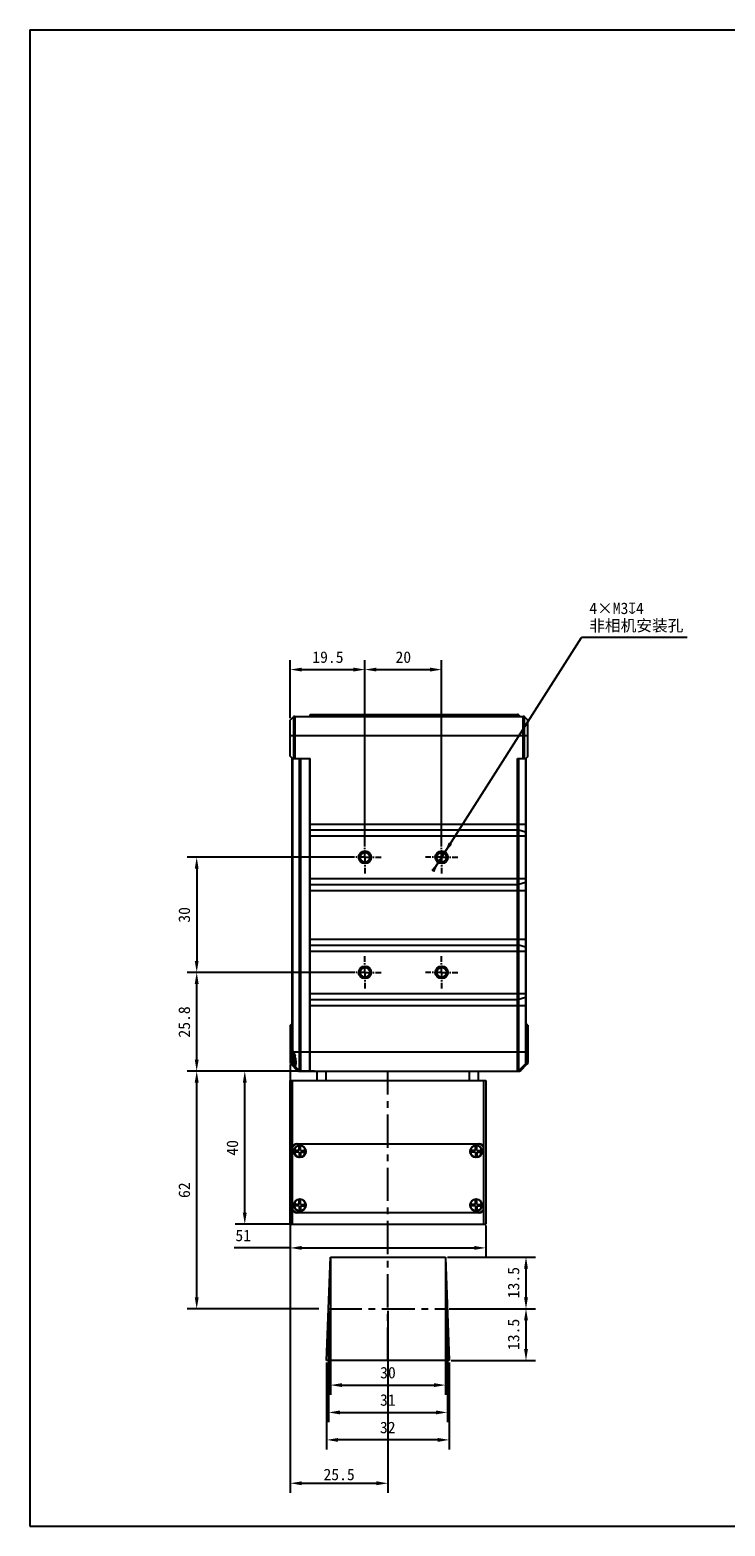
# Model space of a CAD drawing. Header units: millimetres. Extents: x 269 to 744, y 69 to 459.
# Tile 1 of 8: x 269 to 450, y 69 to 459. Entities that reach past the tile are written whole.
import ezdxf

# ---------------------------------------------------------------- set-up
doc = ezdxf.new("R2010")
doc.units = ezdxf.units.MM
doc.header["$LTSCALE"] = 46.255
doc.header["$PDMODE"] = 3
doc.header["$PDSIZE"] = 8
doc.linetypes.add('CENTER', pattern=[0.6, 0.375, -0.075, 0.075, -0.075])
doc.layers.get('0').update_dxf_attribs({"linetype": 'CONTINUOUS'})
doc.layers.get('Defpoints').update_dxf_attribs({"linetype": 'CONTINUOUS'})
for name, color, linetype in [('00_COMPONENTS', 7, 'CONTINUOUS'), ('03_ALL_AXES', 7, 'CONTINUOUS'), ('06_ALL_SURFS', 7, 'CONTINUOUS'), ('50_ALL_DETAILS', 7, 'CONTINUOUS'), ('51__DRAFT_DIMS', 7, 'CONTINUOUS')]:
    doc.layers.add(name, color=color, linetype=linetype)
doc.styles.get("Standard").update_dxf_attribs({"font": 'simfang.ttf'})
doc.dimstyles.new('DIMSTYLE_2', dxfattribs={"dimtxt": 3, "dimasz": 3, "dimexe": 2.5, "dimexo": 0.5, "dimgap": 0.75, "dimtad": 1, "dimdec": 1, "dimdsep": 46, "dimtxsty": 'STANDARD', "dimblk": '_FILLED', "dimblk1": '_FILLED', "dimblk2": '_FILLED', "dimcen": 0.09, "dimclrd": 8, "dimclre": 8, "dimclrt": 256, "dimazin": 2, "dimtp": 0.5, "dimtm": 0.5, "dimtfac": 1, "dimtdec": 1, "dimtofl": 0, "dimtmove": 0, "dimatfit": 3, "dimldrblk": '_FILLED', "dimfxl": 1, "dimtolj": 1, "dimarcsym": 0})

# ---------------------------------------------------------------- blocks, each defined once
blk = doc.blocks.new('_FILLED')
at = {"color": 0, "linetype": 'ByBlock'}
blk.add_solid([(0, 0), (-1, 0.17), (-1, -0.17)], dxfattribs=at)
blk = doc.blocks.new('*D17')
at = {"layer": '51__DRAFT_DIMS', "color": 8, "lineweight": -2}
for p, q in [((336.71, 279.58), (336.71, 294.78)), ((356.21, 247.31), (356.21, 294.78)), ((339.71, 292.28), (353.21, 292.28))]:
    blk.add_line(p, q, dxfattribs=at)
at = {"layer": 'Defpoints', "color": 0}
for p in [(356.21, 292.28), (336.71, 279.08), (356.21, 246.81)]:
    blk.add_point(p, dxfattribs=at)
at = {"layer": '51__DRAFT_DIMS', "color": 8, "linetype": 'ByBlock', "lineweight": -2, "xscale": 3, "yscale": 3, "zscale": 3, "rotation": 180}
blk.add_blockref('_FILLED', (336.71, 292.28), dxfattribs=at)
at = {"layer": '51__DRAFT_DIMS', "color": 8, "linetype": 'ByBlock', "lineweight": -2, "xscale": 3, "yscale": 3, "zscale": 3}
blk.add_blockref('_FILLED', (356.21, 292.28), dxfattribs=at)
at = {"layer": '51__DRAFT_DIMS', "insert": (346.54, 297.03), "char_height": 3, "attachment_point": 2, "line_spacing_factor": 0.9}
blk.add_mtext('\\A1;19.5', dxfattribs=at)
blk = doc.blocks.new('*D18')
at = {"layer": '51__DRAFT_DIMS', "color": 8, "lineweight": -2}
for p, q in [((356.21, 246.32), (356.21, 294.78)), ((376.21, 246.88), (376.21, 294.78)), ((359.21, 292.28), (373.21, 292.28))]:
    blk.add_line(p, q, dxfattribs=at)
at = {"layer": 'Defpoints', "color": 0}
for p in [(376.21, 292.28), (356.21, 245.82), (376.21, 246.38)]:
    blk.add_point(p, dxfattribs=at)
at = {"layer": '51__DRAFT_DIMS', "color": 8, "linetype": 'ByBlock', "lineweight": -2, "xscale": 3, "yscale": 3, "zscale": 3, "rotation": 180}
blk.add_blockref('_FILLED', (356.21, 292.28), dxfattribs=at)
at = {"layer": '51__DRAFT_DIMS', "color": 8, "linetype": 'ByBlock', "lineweight": -2, "xscale": 3, "yscale": 3, "zscale": 3}
blk.add_blockref('_FILLED', (376.21, 292.28), dxfattribs=at)
at = {"layer": '51__DRAFT_DIMS', "insert": (366.21, 297.03), "char_height": 3, "attachment_point": 2, "line_spacing_factor": 0.9}
blk.add_mtext('\\A1;20', dxfattribs=at)
blk = doc.blocks.new('*D19')
at = {"layer": '51__DRAFT_DIMS', "color": 8, "lineweight": -2}
for p, q in [((353.53, 213.33), (309.81, 213.33)), ((312.31, 190.58), (312.31, 210.33)), ((341.41, 187.58), (309.81, 187.58))]:
    blk.add_line(p, q, dxfattribs=at)
at = {"layer": 'Defpoints', "color": 0}
for p in [(312.31, 213.33), (354.03, 213.33), (341.91, 187.58)]:
    blk.add_point(p, dxfattribs=at)
at = {"layer": '51__DRAFT_DIMS', "color": 8, "linetype": 'ByBlock', "lineweight": -2, "xscale": 3, "yscale": 3, "zscale": 3}
for p, rotation in [((312.31, 213.33), 90), ((312.31, 187.58), 270)]:
    blk.add_blockref('_FILLED', p, dxfattribs=dict(at, rotation=rotation))
at = {"layer": '51__DRAFT_DIMS', "insert": (307.56, 200.39), "char_height": 3, "attachment_point": 2, "rotation": 90, "line_spacing_factor": 0.9}
blk.add_mtext('\\A1;25.8', dxfattribs=at)
blk = doc.blocks.new('*D20')
at = {"layer": '51__DRAFT_DIMS', "color": 8, "lineweight": -2}
for p, q in [((352.07, 243.33), (309.81, 243.33)), ((312.31, 240.33), (312.31, 216.33)), ((352.51, 213.33), (309.81, 213.33))]:
    blk.add_line(p, q, dxfattribs=at)
at = {"layer": 'Defpoints', "color": 0}
for p in [(352.57, 243.33), (312.31, 213.33), (353.01, 213.33)]:
    blk.add_point(p, dxfattribs=at)
at = {"layer": '51__DRAFT_DIMS', "color": 8, "linetype": 'ByBlock', "lineweight": -2, "xscale": 3, "yscale": 3, "zscale": 3}
for p, rotation in [((312.31, 243.33), 90), ((312.31, 213.33), 270)]:
    blk.add_blockref('_FILLED', p, dxfattribs=dict(at, rotation=rotation))
at = {"layer": '51__DRAFT_DIMS', "insert": (307.56, 228.32), "char_height": 3, "attachment_point": 2, "rotation": 90, "line_spacing_factor": 0.9}
blk.add_mtext('\\A1;30', dxfattribs=at)
blk = doc.blocks.new('*D22')
at = {"layer": '51__DRAFT_DIMS', "color": 8, "lineweight": -2}
for p, q in [((341.41, 187.58), (309.81, 187.58)), ((312.31, 128.58), (312.31, 184.58)), ((344.21, 125.58), (309.81, 125.58))]:
    blk.add_line(p, q, dxfattribs=at)
at = {"layer": 'Defpoints', "color": 0}
for p in [(312.31, 187.58), (341.91, 187.58), (344.71, 125.58)]:
    blk.add_point(p, dxfattribs=at)
at = {"layer": '51__DRAFT_DIMS', "color": 8, "linetype": 'ByBlock', "lineweight": -2, "xscale": 3, "yscale": 3, "zscale": 3}
for p, rotation in [((312.31, 187.58), 90), ((312.31, 125.58), 270)]:
    blk.add_blockref('_FILLED', p, dxfattribs=dict(at, rotation=rotation))
at = {"layer": '51__DRAFT_DIMS', "insert": (307.56, 156.52), "char_height": 3, "attachment_point": 2, "rotation": 90, "line_spacing_factor": 0.9}
blk.add_mtext('\\A1;62', dxfattribs=at)
blk = doc.blocks.new('*D23')
at = {"layer": '51__DRAFT_DIMS', "color": 8, "lineweight": -2}
for p, q in [((377.71, 139.08), (400.72, 139.08)), ((398.22, 136.08), (398.22, 128.58)), ((380.21, 125.58), (400.72, 125.58))]:
    blk.add_line(p, q, dxfattribs=at)
at = {"layer": 'Defpoints', "color": 0}
for p in [(377.21, 139.08), (379.71, 125.58), (398.22, 125.58)]:
    blk.add_point(p, dxfattribs=at)
at = {"layer": '51__DRAFT_DIMS', "color": 8, "linetype": 'ByBlock', "lineweight": -2, "xscale": 3, "yscale": 3, "zscale": 3}
for p, rotation in [((398.22, 139.08), 90), ((398.22, 125.58), 270)]:
    blk.add_blockref('_FILLED', p, dxfattribs=dict(at, rotation=rotation))
at = {"layer": '51__DRAFT_DIMS', "insert": (393.47, 132.41), "char_height": 3, "attachment_point": 2, "rotation": 90, "line_spacing_factor": 0.9}
blk.add_mtext('\\A1;13.5', dxfattribs=at)
blk = doc.blocks.new('*D24')
at = {"layer": '51__DRAFT_DIMS', "color": 8, "lineweight": -2}
for p, q in [((378.21, 125.58), (400.72, 125.58)), ((398.22, 122.58), (398.22, 115.08)), ((378.71, 112.08), (400.72, 112.08))]:
    blk.add_line(p, q, dxfattribs=at)
at = {"layer": 'Defpoints', "color": 0}
for p in [(377.71, 125.58), (378.21, 112.08), (398.22, 112.08)]:
    blk.add_point(p, dxfattribs=at)
at = {"layer": '51__DRAFT_DIMS', "color": 8, "linetype": 'ByBlock', "lineweight": -2, "xscale": 3, "yscale": 3, "zscale": 3}
for p, rotation in [((398.22, 125.58), 90), ((398.22, 112.08), 270)]:
    blk.add_blockref('_FILLED', p, dxfattribs=dict(at, rotation=rotation))
at = {"layer": '51__DRAFT_DIMS', "insert": (393.47, 118.91), "char_height": 3, "attachment_point": 2, "rotation": 90, "line_spacing_factor": 0.9}
blk.add_mtext('\\A1;13.5', dxfattribs=at)
blk = doc.blocks.new('*D25')
at = {"layer": '51__DRAFT_DIMS', "color": 8, "lineweight": -2}
for p, q in [((347.21, 138.58), (347.21, 103.19)), ((377.21, 138.58), (377.21, 103.19)), ((350.21, 105.69), (374.21, 105.69))]:
    blk.add_line(p, q, dxfattribs=at)
at = {"layer": 'Defpoints', "color": 0}
for p in [(347.21, 139.08), (377.21, 139.08), (377.21, 105.69)]:
    blk.add_point(p, dxfattribs=at)
at = {"layer": '51__DRAFT_DIMS', "color": 8, "linetype": 'ByBlock', "lineweight": -2, "xscale": 3, "yscale": 3, "zscale": 3, "rotation": 180}
blk.add_blockref('_FILLED', (347.21, 105.69), dxfattribs=at)
at = {"layer": '51__DRAFT_DIMS', "color": 8, "linetype": 'ByBlock', "lineweight": -2, "xscale": 3, "yscale": 3, "zscale": 3}
blk.add_blockref('_FILLED', (377.21, 105.69), dxfattribs=at)
at = {"layer": '51__DRAFT_DIMS', "insert": (362.2, 110.44), "char_height": 3, "attachment_point": 2, "line_spacing_factor": 0.9}
blk.add_mtext('\\A1;30', dxfattribs=at)
blk = doc.blocks.new('*D26')
at = {"layer": '51__DRAFT_DIMS', "color": 8, "lineweight": -2}
for p, q in [((346.21, 111.58), (346.21, 88.9)), ((378.21, 111.58), (378.21, 88.9)), ((375.21, 91.4), (349.21, 91.4))]:
    blk.add_line(p, q, dxfattribs=at)
at = {"layer": 'Defpoints', "color": 0}
for p in [(346.21, 112.08), (378.21, 112.08), (346.21, 91.4)]:
    blk.add_point(p, dxfattribs=at)
at = {"layer": '51__DRAFT_DIMS', "color": 8, "linetype": 'ByBlock', "lineweight": -2, "xscale": 3, "yscale": 3, "zscale": 3, "rotation": 180}
blk.add_blockref('_FILLED', (346.21, 91.4), dxfattribs=at)
at = {"layer": '51__DRAFT_DIMS', "color": 8, "linetype": 'ByBlock', "lineweight": -2, "xscale": 3, "yscale": 3, "zscale": 3}
blk.add_blockref('_FILLED', (378.21, 91.4), dxfattribs=at)
at = {"layer": '51__DRAFT_DIMS', "insert": (362.15, 96.15), "char_height": 3, "attachment_point": 2, "line_spacing_factor": 0.9}
blk.add_mtext('\\A1;32', dxfattribs=at)
blk = doc.blocks.new('*D27')
at = {"layer": '51__DRAFT_DIMS', "color": 8, "lineweight": -2}
for p, q in [((346.71, 125.08), (346.71, 96.06)), ((377.71, 125.08), (377.71, 96.06)), ((349.71, 98.56), (374.71, 98.56))]:
    blk.add_line(p, q, dxfattribs=at)
at = {"layer": 'Defpoints', "color": 0}
for p in [(346.71, 125.58), (377.71, 125.58), (377.71, 98.56)]:
    blk.add_point(p, dxfattribs=at)
at = {"layer": '51__DRAFT_DIMS', "color": 8, "linetype": 'ByBlock', "lineweight": -2, "xscale": 3, "yscale": 3, "zscale": 3, "rotation": 180}
blk.add_blockref('_FILLED', (346.71, 98.56), dxfattribs=at)
at = {"layer": '51__DRAFT_DIMS', "color": 8, "linetype": 'ByBlock', "lineweight": -2, "xscale": 3, "yscale": 3, "zscale": 3}
blk.add_blockref('_FILLED', (377.71, 98.56), dxfattribs=at)
at = {"layer": '51__DRAFT_DIMS', "insert": (362.17, 103.31), "char_height": 3, "attachment_point": 2, "line_spacing_factor": 0.9}
blk.add_mtext('\\A1;31', dxfattribs=at)
blk = doc.blocks.new('*D32')
at = {"layer": '51__DRAFT_DIMS', "color": 8, "lineweight": -2}
for p, q in [((343.08, 187.58), (322.35, 187.58)), ((324.85, 150.63), (324.85, 184.58)), ((336.41, 147.63), (322.35, 147.63))]:
    blk.add_line(p, q, dxfattribs=at)
at = {"layer": 'Defpoints', "color": 0}
for p in [(324.85, 187.58), (343.58, 187.58), (336.91, 147.63)]:
    blk.add_point(p, dxfattribs=at)
at = {"layer": '51__DRAFT_DIMS', "color": 8, "linetype": 'ByBlock', "lineweight": -2, "xscale": 3, "yscale": 3, "zscale": 3}
for p, rotation in [((324.85, 187.58), 90), ((324.85, 147.63), 270)]:
    blk.add_blockref('_FILLED', p, dxfattribs=dict(at, rotation=rotation))
at = {"layer": '51__DRAFT_DIMS', "insert": (320.1, 167.56), "char_height": 3, "attachment_point": 2, "rotation": 90, "line_spacing_factor": 0.9}
blk.add_mtext('\\A1;40', dxfattribs=at)
blk = doc.blocks.new('*D34')
at = {"layer": '51__DRAFT_DIMS', "color": 8, "lineweight": -2}
for p, q in [((336.71, 147.33), (336.71, 138.97)), ((387.71, 147.33), (387.71, 138.97)), ((336.71, 141.47), (322.04, 141.47)), ((339.71, 141.47), (384.71, 141.47))]:
    blk.add_line(p, q, dxfattribs=at)
at = {"layer": 'Defpoints', "color": 0}
for p in [(336.71, 147.83), (387.71, 147.83), (387.71, 141.47)]:
    blk.add_point(p, dxfattribs=at)
at = {"layer": '51__DRAFT_DIMS', "color": 8, "linetype": 'ByBlock', "lineweight": -2, "xscale": 3, "yscale": 3, "zscale": 3, "rotation": 180}
blk.add_blockref('_FILLED', (336.71, 141.47), dxfattribs=at)
at = {"layer": '51__DRAFT_DIMS', "color": 8, "linetype": 'ByBlock', "lineweight": -2, "xscale": 3, "yscale": 3, "zscale": 3}
blk.add_blockref('_FILLED', (387.71, 141.47), dxfattribs=at)
at = {"layer": '51__DRAFT_DIMS', "insert": (326.48, 146.22), "char_height": 3, "attachment_point": 3, "line_spacing_factor": 0.9}
blk.add_mtext('\\A1;51', dxfattribs=at)
blk = doc.blocks.new('*D38')
at = {"color": 8, "lineweight": -2}
for p, q in [((336.71, 189.29), (336.71, 77.59)), ((362.21, 125.08), (362.21, 77.59)), ((339.71, 80.09), (359.21, 80.09))]:
    blk.add_line(p, q, dxfattribs=at)
at = {"layer": 'Defpoints', "color": 0}
for p in [(336.71, 189.79), (362.21, 125.58), (362.21, 80.09)]:
    blk.add_point(p, dxfattribs=at)
at = {"color": 8, "linetype": 'ByBlock', "lineweight": -2, "xscale": 3, "yscale": 3, "zscale": 3, "rotation": 180}
blk.add_blockref('_FILLED', (336.71, 80.09), dxfattribs=at)
at = {"color": 8, "linetype": 'ByBlock', "lineweight": -2, "xscale": 3, "yscale": 3, "zscale": 3}
blk.add_blockref('_FILLED', (362.21, 80.09), dxfattribs=at)
at = {"insert": (349.46, 82.36), "char_height": 3, "attachment_point": 5}
blk.add_mtext('\\A1;25.5', dxfattribs=at)

msp = doc.modelspace()

# ---------------------------------------------------------------- linework, layer by layer
at = {"ltscale": 0.1}
for p, q in [((268.79, 459.09), (268.79, 68.93)), ((268.79, 68.93), (743.99, 68.93))]:
    msp.add_line(p, q, dxfattribs=at)
msp.add_line((268.79, 459.09), (743.99, 459.09))
at = {"layer": '00_COMPONENTS', "color": 0}
for p, q in [((336.71, 279.08), (337.56, 279.93)), ((336.71, 269.68), (336.71, 279.08)), ((337.56, 279.93), (337.56, 269.16)), ((337.92, 280.08), (337.92, 269.16)), ((337.92, 280.08), (397.5, 280.08)), ((341.91, 280.08), (341.91, 280.58)), ((341.91, 280.58), (396, 280.58)), ((341.91, 280.33), (396, 280.33)), ((396, 280.08), (396, 280.58)), ((396.36, 280.08), (396.36, 280.43)), ((396.71, 280.08), (396.36, 280.43)), ((396.47, 280.08), (396.36, 280.19)), ((397.5, 269.08), (397.5, 280.08)), ((397.86, 269.08), (397.86, 279.93)), ((398.71, 279.08), (397.86, 279.93)), ((398.71, 269.58), (398.71, 279.08)), ((336.71, 275.08), (398.71, 275.08)), ((337.21, 269.17), (336.71, 269.68)), ((398.71, 269.58), (398.21, 269.08)), ((337.21, 269.17), (341.91, 269.09)), ((337.21, 193.32), (337.21, 269.06)), ((337.21, 269.06), (341.71, 268.98)), ((337.36, 192.91), (337.36, 269.06)), ((339.06, 269.03), (339.06, 187.73)), ((339.42, 269.02), (339.42, 187.58)), ((341.71, 268.98), (341.71, 187.58)), ((341.71, 268.78), (341.91, 268.78)), ((341.71, 267.08), (341.91, 267.08)), ((341.91, 187.58), (341.91, 269.09)), ((396, 187.58), (396, 269.08)), ((396, 269.08), (398.21, 269.08)), ((396.36, 187.73), (396.36, 269.08)), ((398.06, 269.08), (398.06, 189.43)), ((398.21, 269.08), (398.21, 189.08)), ((341.91, 252.01), (398.21, 252.01)), ((341.91, 250.45), (396, 250.45)), ((398.06, 249.87), (396.36, 250.4)), ((341.91, 248.89), (398.21, 248.89)), ((341.91, 237.77), (398.21, 237.77)), ((341.91, 236.21), (396, 236.21)), ((341.91, 234.65), (398.21, 234.65)), ((398.06, 236.79), (396.36, 236.26)), ((341.91, 222.01), (398.21, 222.01)), ((341.91, 220.45), (396, 220.45)), ((341.91, 218.89), (398.21, 218.89)), ((398.06, 219.87), (396.36, 220.4)), ((341.91, 207.77), (398.21, 207.77)), ((398.06, 206.79), (396.36, 206.26)), ((341.91, 206.21), (396, 206.21)), ((341.91, 204.65), (398.21, 204.65)), ((336.71, 199.48), (337.21, 199.99)), ((336.71, 199.48), (336.71, 189.79)), ((398.71, 199.58), (398.21, 200.08)), ((398.71, 199.58), (398.71, 189.79)), ((337.21, 194.58), (336.71, 194.58)), ((337.21, 189.08), (337.21, 193.22)), ((337.55, 192.58), (398.21, 192.58)), ((337.71, 189.33), (337.71, 192.21)), ((337.81, 189.23), (337.81, 191.95)), ((398.71, 194.58), (398.21, 194.58)), ((336.86, 189.43), (338.56, 187.73)), ((337.36, 189.43), (339.06, 187.73)), ((337.81, 189.23), (338.19, 189.23)), ((338.92, 187.58), (396.5, 187.58)), ((341.71, 188.68), (341.91, 188.68)), ((343.71, 185.13), (343.71, 187.58)), ((345.96, 187.58), (345.96, 185.13)), ((383.46, 185.13), (383.46, 187.58)), ((385.71, 187.58), (385.71, 185.13)), ((398.06, 189.43), (396.36, 187.73)), ((396.86, 187.73), (398.56, 189.43)), ((336.71, 147.63), (336.71, 185.13)), ((336.71, 185.13), (387.71, 185.13)), ((337.21, 185.13), (337.21, 147.63)), ((387.21, 147.63), (387.21, 185.13)), ((387.71, 185.13), (387.71, 147.63)), ((338.41, 168.63), (386.01, 168.63)), ((339.01, 166.83), (339.01, 168.12)), ((339.41, 166.83), (339.41, 168.12)), ((385.01, 166.83), (385.01, 168.12)), ((385.41, 166.83), (385.41, 168.12)), ((339.01, 166.83), (337.72, 166.83)), ((339.01, 166.43), (337.72, 166.43)), ((339.01, 166.43), (339.01, 165.14)), ((339.41, 166.83), (340.7, 166.83)), ((339.41, 166.43), (339.41, 165.14)), ((339.41, 166.43), (340.7, 166.43)), ((385.01, 166.83), (383.72, 166.83)), ((385.01, 166.43), (383.72, 166.43)), ((385.01, 166.43), (385.01, 165.14)), ((385.41, 166.83), (386.7, 166.83)), ((385.41, 166.43), (385.41, 165.14)), ((385.41, 166.43), (386.7, 166.43)), ((339.01, 152.83), (337.72, 152.83)), ((339.01, 152.43), (337.72, 152.43)), ((339.01, 152.83), (339.01, 154.12)), ((339.01, 152.43), (339.01, 151.14)), ((339.41, 152.83), (339.41, 154.12)), ((339.41, 152.83), (340.7, 152.83)), ((339.41, 152.43), (339.41, 151.14)), ((339.41, 152.43), (340.7, 152.43)), ((385.01, 152.83), (383.72, 152.83)), ((385.01, 152.43), (383.72, 152.43)), ((385.01, 152.83), (385.01, 154.12)), ((385.01, 152.43), (385.01, 151.14)), ((385.41, 152.83), (385.41, 154.12)), ((385.41, 152.83), (386.7, 152.83)), ((385.41, 152.43), (385.41, 151.14)), ((385.41, 152.43), (386.7, 152.43)), ((386.01, 150.63), (338.41, 150.63)), ((336.71, 147.63), (387.71, 147.63))]:
    msp.add_line(p, q, dxfattribs=at)
for centre, radius in [((356.21, 243.33), 1.65), ((356.21, 243.33), 1.25), ((376.21, 243.33), 1.65), ((376.21, 243.33), 1.25), ((356.21, 213.33), 1.65), ((376.21, 213.33), 1.65), ((356.21, 213.33), 1.25), ((376.21, 213.33), 1.25), ((339.21, 166.63), 1.6), ((385.21, 166.63), 1.6), ((339.21, 152.63), 1.6), ((385.21, 152.63), 1.6)]:
    msp.add_circle(centre, radius, dxfattribs=at)
for centre, radius, start, end in [((337.92, 279.58), 0.5, 90, 135), ((396, 280.08), 0.5, 45, 90), ((397.5, 279.58), 0.5, 45, 90), ((356.21, 243.33), 1.5, 255, 195), ((376.21, 243.33), 1.5, 255, 195), ((356.21, 213.33), 1.5, 255, 195), ((376.21, 213.33), 1.5, 255, 195), ((337.21, 189.79), 0.5, 180, 225), ((337.71, 189.79), 0.5, 180, 225), ((337.81, 189.33), 0.1, 180, 270), ((338.92, 188.08), 0.5, 225, 270), ((339.42, 188.08), 0.5, 225, 270), ((396, 188.08), 0.5, 270, 315), ((396.5, 188.08), 0.5, 270, 315), ((397.71, 189.79), 0.5, 315, 360), ((398.21, 189.79), 0.5, 315, 360), ((338.71, 167.13), 1.5, 90, 180), ((338.41, 167.43), 1.2, 90, 180), ((339.21, 166.63), 1.5, 97.6623, 172.3377), ((339.21, 166.63), 1.41, 81.86, 98.14), ((339.21, 166.63), 1.5, 7.6623, 82.3377), ((385.21, 166.63), 1.5, 97.6623, 172.3377), ((385.21, 166.63), 1.41, 81.86, 98.14), ((385.21, 166.63), 1.5, 7.6623, 82.3377), ((385.71, 167.13), 1.5, 0, 90), ((386.01, 167.43), 1.2, 0, 90), ((339.21, 166.63), 1.5, 187.6623, 262.3377), ((339.21, 166.63), 1.41, 171.86, 188.14), ((339.21, 166.63), 1.41, 261.86, 278.14), ((339.21, 166.63), 1.5, 277.6623, 352.3377), ((339.21, 166.63), 1.41, 351.86, 8.14), ((385.21, 166.63), 1.5, 187.6623, 262.3377), ((385.21, 166.63), 1.41, 171.86, 188.14), ((385.21, 166.63), 1.41, 261.86, 278.14), ((385.21, 166.63), 1.5, 277.6623, 352.3377), ((385.21, 166.63), 1.41, 351.86, 8.14), ((339.21, 152.63), 1.5, 97.6623, 172.3377), ((339.21, 152.63), 1.5, 187.6623, 262.3377), ((339.21, 152.63), 1.41, 171.86, 188.14), ((339.21, 152.63), 1.41, 81.86, 98.14), ((339.21, 152.63), 1.5, 7.6623, 82.3377), ((339.21, 152.63), 1.5, 277.6623, 352.3377), ((339.21, 152.63), 1.41, 351.86, 8.14), ((385.21, 152.63), 1.5, 97.6623, 172.3377), ((385.21, 152.63), 1.5, 187.6623, 262.3377), ((385.21, 152.63), 1.41, 171.86, 188.14), ((385.21, 152.63), 1.41, 81.86, 98.14), ((385.21, 152.63), 1.5, 7.6623, 82.3377), ((385.21, 152.63), 1.5, 277.6623, 352.3377), ((385.21, 152.63), 1.41, 351.86, 8.14), ((338.71, 152.13), 1.5, 180, 270), ((338.41, 151.83), 1.2, 180, 270), ((339.21, 152.63), 1.41, 261.86, 278.14), ((385.21, 152.63), 1.41, 261.86, 278.14), ((385.71, 152.13), 1.5, 270, 360), ((386.01, 151.83), 1.2, 270, 360)]:
    msp.add_arc(centre, radius, start, end, dxfattribs=at)
msp.add_ellipse((335.27, 191.48), major_axis=(2.53, 0), ratio=0.999848, start_param=0.44912, end_param=0.600469, dxfattribs=at)
for points, knots in [([(396, 280.33), (396.07, 280.33), (396.2, 280.31), (396.31, 280.24), (396.36, 280.19)], [0, 0, 0, 0, 0.503355, 1, 1, 1, 1]), ([(396, 250.45), (396.07, 250.45), (396.16, 250.44), (396.28, 250.42), (396.33, 250.41), (396.36, 250.4)], [0, 0, 0, 0, 0.536154, 0.781253, 1, 1, 1, 1]), ([(398.21, 249.76), (398.21, 249.76), (398.21, 249.78), (398.2, 249.79), (398.19, 249.81), (398.17, 249.83), (398.12, 249.85), (398.09, 249.86), (398.06, 249.87)], [0, 0, 0, 0, 0.080139, 0.166938, 0.265505, 0.379004, 0.655827, 1, 1, 1, 1]), ([(396, 236.21), (396.07, 236.21), (396.16, 236.22), (396.28, 236.24), (396.33, 236.25), (396.36, 236.26)], [0, 0, 0, 0, 0.536154, 0.781253, 1, 1, 1, 1]), ([(398.21, 236.9), (398.21, 236.9), (398.21, 236.89), (398.2, 236.87), (398.19, 236.86), (398.17, 236.83), (398.12, 236.81), (398.09, 236.8), (398.06, 236.79)], [0, 0, 0, 0, 0.080139, 0.166938, 0.265505, 0.379004, 0.655827, 1, 1, 1, 1]), ([(396, 220.45), (396.07, 220.45), (396.16, 220.44), (396.28, 220.42), (396.33, 220.41), (396.36, 220.4)], [0, 0, 0, 0, 0.536154, 0.781253, 1, 1, 1, 1]), ([(398.21, 219.76), (398.21, 219.76), (398.21, 219.78), (398.2, 219.79), (398.19, 219.81), (398.17, 219.83), (398.12, 219.85), (398.09, 219.86), (398.06, 219.87)], [0, 0, 0, 0, 0.080139, 0.166938, 0.265505, 0.379004, 0.655827, 1, 1, 1, 1]), ([(398.21, 206.9), (398.21, 206.9), (398.21, 206.89), (398.2, 206.87), (398.19, 206.86), (398.17, 206.83), (398.12, 206.81), (398.09, 206.8), (398.06, 206.79)], [0, 0, 0, 0, 0.080139, 0.166938, 0.265505, 0.379004, 0.655827, 1, 1, 1, 1]), ([(396, 206.21), (396.07, 206.21), (396.16, 206.22), (396.28, 206.24), (396.33, 206.25), (396.36, 206.26)], [0, 0, 0, 0, 0.536154, 0.781253, 1, 1, 1, 1]), ([(337.36, 192.91), (337.34, 192.95), (337.26, 193.07), (337.21, 193.21), (337.21, 193.32)], [0, 0, 0, 0, 0.275038, 1, 1, 1, 1]), ([(337.55, 192.58), (337.56, 192.55), (337.62, 192.43), (337.67, 192.31), (337.71, 192.21)], [0, 0, 0, 0, 0.245181, 1, 1, 1, 1]), ([(337.71, 192.21), (337.74, 192.16), (337.83, 191.91), (337.91, 191.67), (337.96, 191.48)], [0, 0, 0, 0, 0.245937, 1, 1, 1, 1]), ([(337.96, 188.99), (338.01, 188.99), (338.11, 189.04), (338.19, 189.2), (338.24, 189.44), (338.25, 189.75), (338.23, 190.13), (338.18, 190.55), (338.09, 191.01), (338.01, 191.32), (337.96, 191.48)], [0, 0, 0, 0, 0.049838, 0.113246, 0.203369, 0.322394, 0.467543, 0.633392, 0.813382, 1, 1, 1, 1]), ([(337.55, 189.24), (337.56, 189.23), (337.59, 189.2), (337.63, 189.17), (337.65, 189.15)], [0, 0, 0, 0, 0.262478, 1, 1, 1, 1]), ([(337.71, 189.1), (337.74, 189.08), (337.81, 189.03), (337.9, 188.99), (337.96, 188.99)], [0, 0, 0, 0, 0.301747, 1, 1, 1, 1])]:
    msp.add_open_spline(points, degree=3, knots=knots, dxfattribs=at)
msp.add_open_spline([(337.65, 189.15), (337.67, 189.13), (337.69, 189.11), (337.71, 189.1)], degree=3, dxfattribs=at)
at = {"layer": '03_ALL_AXES', "color": 0, "linetype": 'CENTER', "ltscale": 0.1}
for p, q in [((356.21, 243.33), (356.21, 247.58)), ((376.21, 243.33), (376.21, 247.58)), ((356.21, 243.33), (351.96, 243.33)), ((356.21, 243.33), (356.21, 239.08)), ((356.21, 243.33), (360.46, 243.33)), ((376.21, 243.33), (371.96, 243.33)), ((376.21, 243.33), (376.21, 239.08)), ((376.21, 243.33), (380.46, 243.33)), ((356.21, 213.33), (356.21, 217.58)), ((376.21, 213.33), (376.21, 217.58)), ((356.21, 213.33), (351.96, 213.33)), ((356.21, 213.33), (356.21, 209.08)), ((356.21, 213.33), (360.46, 213.33)), ((376.21, 213.33), (371.96, 213.33)), ((376.21, 213.33), (376.21, 209.08)), ((376.21, 213.33), (380.46, 213.33))]:
    msp.add_line(p, q, dxfattribs=at)
at = {"layer": '06_ALL_SURFS', "color": 7}
for p, q in [((346.21, 112.08), (347.21, 139.08)), ((347.21, 139.08), (377.21, 139.08)), ((377.21, 139.08), (378.21, 112.08)), ((378.21, 112.08), (346.21, 112.08))]:
    msp.add_line(p, q, dxfattribs=at)
at = {"layer": '50_ALL_DETAILS', "linetype": 'CENTER', "ltscale": 0.5}
for p, q in [((362.21, 112.08), (362.21, 187.58)), ((346.71, 125.58), (377.71, 125.58))]:
    msp.add_line(p, q, dxfattribs=at)
at = {"layer": '51__DRAFT_DIMS', "color": 8}
for p, q in [((373.93, 239.74), (412.68, 300.64)), ((440.31, 300.64), (412.68, 300.64)), ((378.49, 246.92), (380.1, 249.45)), ((376.88, 244.39), (375.54, 242.28))]:
    msp.add_line(p, q, dxfattribs=at)
at = {"layer": '51__DRAFT_DIMS', "color": 0}
msp.add_arc((376.21, 243.33), 1.25, 215.7299, 270, dxfattribs=at)

# ---------------------------------------------------------------- block references
at = {"layer": '51__DRAFT_DIMS', "color": 8, "xscale": 3, "yscale": 3, "zscale": 3}
for p, rotation in [((376.88, 244.39), 237.5313095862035), ((375.54, 242.28), 57.53130958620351)]:
    msp.add_blockref('_FILLED', p, dxfattribs=dict(at, rotation=rotation))

# ---------------------------------------------------------------- texts
at = {"layer": '51__DRAFT_DIMS', "color": 0, "insert": (414.73, 309.76), "char_height": 3, "attachment_point": 1, "line_spacing_factor": 0.9}
msp.add_mtext('\\A1;4×M3{\\fgdt|b0|i0|c134|p49;x}4\\P非相机安装孔', dxfattribs=at)

# ---------------------------------------------------------------- dimensions: what is measured, and where the dimension line sits
at = {"color": 251}
dim = msp.add_linear_dim(base=(362.21, 80.09), p1=(336.71, 189.79), p2=(362.21, 125.58), dimstyle='DIMSTYLE_2', dxfattribs=at)
dim.commit()
dim.dimension.update_dxf_attribs({"geometry": '*D38', "text_midpoint": (349.46, 82.36)})
at = {"layer": '51__DRAFT_DIMS', "color": 251}
for base, p1, p2, picture, middle in [((356.21, 292.28), (336.71, 279.08), (356.21, 246.81), '*D17', (346.54, 292.28)), ((387.71, 141.47), (336.71, 147.83), (387.71, 147.83), '*D34', (324.64, 141.47)), ((377.21, 105.69), (347.21, 139.08), (377.21, 139.08), '*D25', (362.2, 105.69)), ((377.71, 98.56), (346.71, 125.58), (377.71, 125.58), '*D27', (362.17, 98.56))]:
    dim = msp.add_linear_dim(base=base, p1=p1, p2=p2, dimstyle='DIMSTYLE_2', dxfattribs=at)
    dim.commit()
    dim.dimension.update_dxf_attribs({"geometry": picture, "text_midpoint": middle, "dimtype": 160})
at = {"layer": '51__DRAFT_DIMS', "color": 7}
dim = msp.add_linear_dim(base=(376.21, 292.28), p1=(356.21, 245.82), p2=(376.21, 246.38), dimstyle='DIMSTYLE_2', dxfattribs=at)
dim.commit()
dim.dimension.update_dxf_attribs({"geometry": '*D18', "text_midpoint": (366.21, 292.28), "dimtype": 160})
at = {"layer": '51__DRAFT_DIMS', "color": 251}
for base, p1, p2, angle, picture, middle in [((312.31, 213.33), (352.57, 243.33), (353.01, 213.33), 270, '*D20', (312.31, 228.32)), ((312.31220913, 213.33060527), (341.91127469, 187.58060527), (354.03250702, 213.33060527), 90, '*D19', (312.31220913, 200.39115042)), ((312.31, 187.58), (344.71, 125.58), (341.91, 187.58), 90, '*D22', (312.31, 156.52)), ((324.84752372, 187.58060527), (336.91127469, 147.63060527), (343.58421934, 187.58060527), 90, '*D32', (324.84752372, 167.55872584)), ((398.22, 125.58), (377.21, 139.08), (379.71, 125.58), 270, '*D23', (398.22, 132.41)), ((398.22, 112.08), (377.71, 125.58), (378.21, 112.08), 270, '*D24', (398.22, 118.91))]:
    dim = msp.add_linear_dim(base=base, p1=p1, p2=p2, angle=angle, dimstyle='DIMSTYLE_2', dxfattribs=at)
    dim.commit()
    dim.dimension.update_dxf_attribs({"geometry": picture, "text_midpoint": middle, "dimtype": 160})
at = {"layer": '51__DRAFT_DIMS'}
dim = msp.add_linear_dim(base=(346.21, 91.4), p1=(378.21, 112.08), p2=(346.21, 112.08), angle=180, dimstyle='DIMSTYLE_2', dxfattribs=at)
dim.commit()
dim.dimension.update_dxf_attribs({"geometry": '*D26', "text_midpoint": (362.15, 91.4), "dimtype": 160})

doc.saveas('drawing.dxf')
